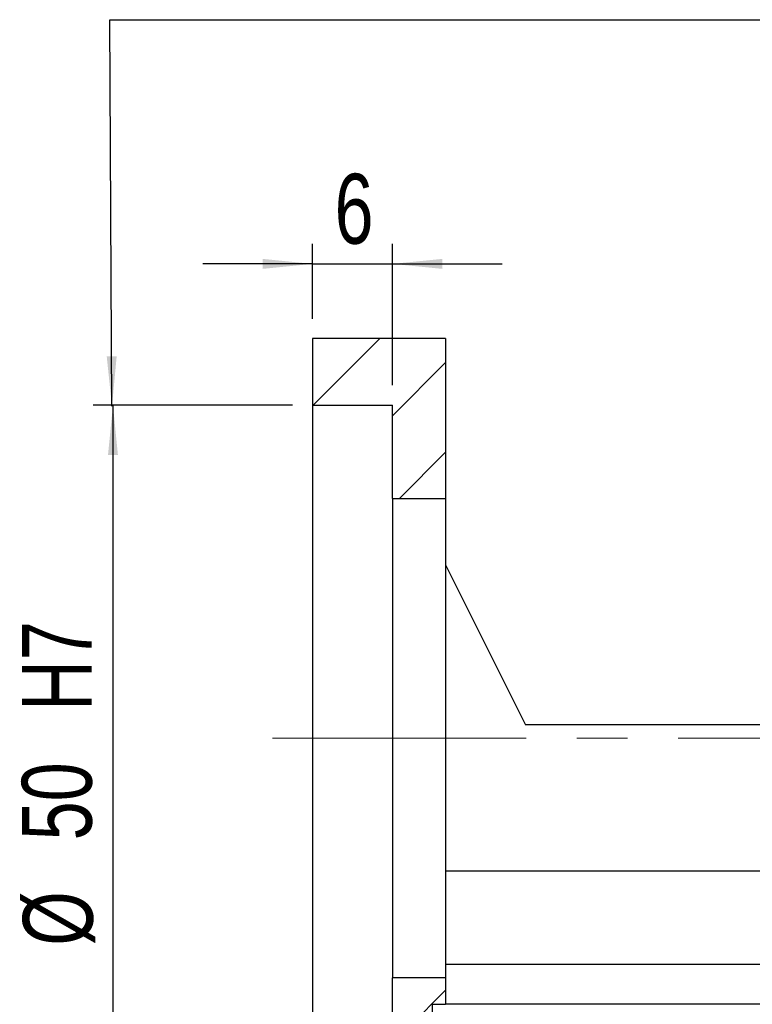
# Model space of a CAD drawing. Header units: millimetres. Extents: x 31 to 284, y 8 to 191.
# Tile 3 of 8: x 173 to 209, y 36 to 85. Entities that reach past the tile are written whole.
import ezdxf

# ---------------------------------------------------------------- set-up
doc = ezdxf.new("R2010")
doc.units = ezdxf.units.MM
doc.linetypes.add('CENTERX2', pattern=[20.32, 12.7, -2.54, 2.54, -2.54])
doc.layers.add('FORMAT', color=7, linetype='Continuous')
doc.styles.add('SLDTEXTSTYLE0', font='TXT', dxfattribs={"width": 0.75})
doc.dimstyles.new('SLDDIMSTYLE4', dxfattribs={"dimtxt": 3.5, "dimasz": 2.5, "dimexe": 0, "dimexo": 0.0625, "dimgap": 0.875, "dimtad": 1, "dimlfac": 1.5, "dimrnd": 1e-09, "dimzin": 12, "dimdsep": 46, "dimtxsty": 'SLDTEXTSTYLE0', "dimsah": 1, "dimcen": 0.09, "dimadec": 0, "dimazin": 3, "dimtfac": 1, "dimtmove": 0, "dimatfit": 0, "dimfxl": 0, "dimfrac": 2, "dimtolj": 1, "dimtzin": 12, "dimarcsym": 0})
doc.dimstyles.new('SLDDIMSTYLE8', dxfattribs={"dimtxt": 3.5, "dimasz": 2.5, "dimexe": 0, "dimexo": 0.0625, "dimgap": 0.875, "dimtad": 1, "dimlfac": 1.5, "dimrnd": 1e-09, "dimzin": 12, "dimdsep": 46, "dimtxsty": 'SLDTEXTSTYLE0', "dimsah": 1, "dimcen": 0.09, "dimadec": 0, "dimazin": 3, "dimtfac": 1, "dimtofl": 0, "dimtmove": 0, "dimatfit": 3, "dimfxl": 0, "dimfrac": 2, "dimtolj": 1, "dimarcsym": 0})

# ---------------------------------------------------------------- blocks, each defined once
blk = doc.blocks.new('_D_13')
at = {"layer": 'FORMAT', "color": 7}
for p, q in [((187.289, 70.424), (187.289, 74.168)), ((191.289, 67.091), (191.289, 74.168)), ((187.289, 73.168), (181.789, 73.168)), ((187.289, 73.168), (191.289, 73.168)), ((191.289, 73.168), (196.789, 73.168))]:
    blk.add_line(p, q, dxfattribs=at)
for points in [[(187.289, 73.168), (184.789, 73.418), (184.789, 72.918)], [(191.289, 73.168), (193.789, 72.918), (193.789, 73.418)]]:
    blk.add_solid(points, dxfattribs=at)
at = {"layer": 'FORMAT', "color": 7, "insert": (188.391, 77.68), "char_height": 3.5, "attachment_point": 1, "style": 'SLDTEXTSTYLE0'}
blk.add_mtext('6', dxfattribs=at)
blk = doc.blocks.new('_D_14')
at = {"layer": 'FORMAT', "color": 7}
for p, q in [((186.289, 66.091), (176.289, 66.091)), ((177.289, 66.091), (177.289, 32.758)), ((186.289, 32.758), (176.289, 32.758))]:
    blk.add_line(p, q, dxfattribs=at)
for points in [[(177.289, 66.091), (177.039, 63.591), (177.539, 63.591)], [(177.289, 32.758), (177.539, 35.258), (177.039, 35.258)]]:
    blk.add_solid(points, dxfattribs=at)
at = {"layer": 'FORMAT', "color": 7, "char_height": 3.5, "attachment_point": 1, "rotation": 90, "style": 'SLDTEXTSTYLE0'}
for s, insert in [('H7', (172.724, 50.787)), ('50', (172.724, 44.302)), ('%%c', (172.778, 39.024))]:
    blk.add_mtext(s, dxfattribs=dict(at, insert=insert))

msp = doc.modelspace()

# ---------------------------------------------------------------- hatches: boundary and pattern name
at = {"layer": 'FORMAT', "linetype": 'Continuous', "lineweight": 18}
h = msp.add_hatch(dxfattribs=at)
h.set_pattern_fill('ANSI31', color=256, style=0)
h.paths.add_polyline_path([(193.95594463, 61.42434085), (193.95594463, 69.42434085), (187.28927796, 69.42434085), (187.28927796, 66.09100752), (191.28927796, 66.09100752), (191.28927796, 61.42434085)], flags=0)
h = msp.add_hatch(dxfattribs=at)
h.set_pattern_fill('ANSI31', color=256, style=0)
h.paths.add_polyline_path([(191.28927796, 37.42434085), (191.28927796, 32.75767418), (187.28927796, 32.75767418), (187.28927796, 29.42434085), (193.28927796, 29.42434085), (193.28927796, 36.09100752), (193.95594463, 36.09100752), (193.95594463, 37.42434085)], flags=0)

# ---------------------------------------------------------------- linework, layer by layer
at = {"color": 7, "linetype": 'Continuous', "lineweight": 25}
for p, q in [((187.28927689, 69.4243404), (187.28927689, 66.09100776)), ((193.95594216, 69.4243404), (187.28927689, 69.4243404)), ((193.95594216, 69.4243404), (193.95594216, 61.42434033)), ((187.28927689, 66.09100776), (191.28928003, 66.09100776)), ((187.28927689, 66.09100776), (187.28927689, 32.75767393)), ((191.28928003, 61.42434033), (191.28928003, 66.09100776)), ((191.28928003, 61.42434033), (193.95594216, 61.42434033)), ((191.28928003, 61.42434033), (191.28928003, 37.42434137)), ((193.95594216, 61.42434033), (193.95594216, 37.42434137)), ((193.95594216, 58.09100769), (197.9559453, 50.09100755)), ((219.55594462, 50.09100755), (197.9559453, 50.09100755)), ((219.55594462, 42.75767433), (193.95594216, 42.75767433)), ((223.28927782, 38.0910069), (193.95594216, 38.0910069)), ((193.95594216, 37.42434137), (191.28928003, 37.42434137)), ((191.28928003, 32.75767393), (191.28928003, 37.42434137)), ((193.95594216, 37.42434137), (193.95594216, 36.09100781)), ((193.28927911, 36.09100781), (193.95594216, 36.09100781)), ((193.28927911, 29.4243413), (193.28927911, 36.09100781)), ((227.28927848, 36.09100781), (193.95594216, 36.09100781))]:
    msp.add_line(p, q, dxfattribs=at)
at = {"layer": 'FORMAT', "color": 7}
for p, q in [((177.23934988, 66.04047834), (177.13131098, 85.3959407)), ((177.13131098, 85.3959407), (214.96976169, 85.3959407))]:
    msp.add_line(p, q, dxfattribs=at)
at = {"layer": 'FORMAT', "color": 7, "linetype": 'CENTERX2', "lineweight": 18}
msp.add_line((185.28927796, 49.42434085), (245.41395785, 49.42434085), dxfattribs=at)
at = {"layer": 'FORMAT', "color": 7}
msp.add_solid([(177.23934988, 66.04047834), (177.47539163, 68.54183483), (176.97539942, 68.53904396)], dxfattribs=at)

# ---------------------------------------------------------------- dimensions: what is measured, and where the dimension line sits
dim = msp.add_linear_dim(base=(191.28927796, 73.16816962), p1=(187.28927796, 69.42434085), p2=(191.28927796, 66.09100752), dimstyle='SLDDIMSTYLE4', dxfattribs=at)
dim.commit()
dim.dimension.update_dxf_attribs({"geometry": '_D_13', "text_midpoint": (189.68436475, 73.16816962), "dimtype": 160})
dim = msp.add_linear_dim(base=(177.28927796, 32.75767418), p1=(187.28927796, 66.09100752), p2=(187.28927796, 32.75767418), angle=90, text='%%c<>H7', dimstyle='SLDDIMSTYLE8', dxfattribs=at)
dim.commit()
dim.dimension.update_dxf_attribs({"geometry": '_D_14', "text_midpoint": (177.28927796, 47.78330314), "dimtype": 160})

doc.saveas('drawing.dxf')
